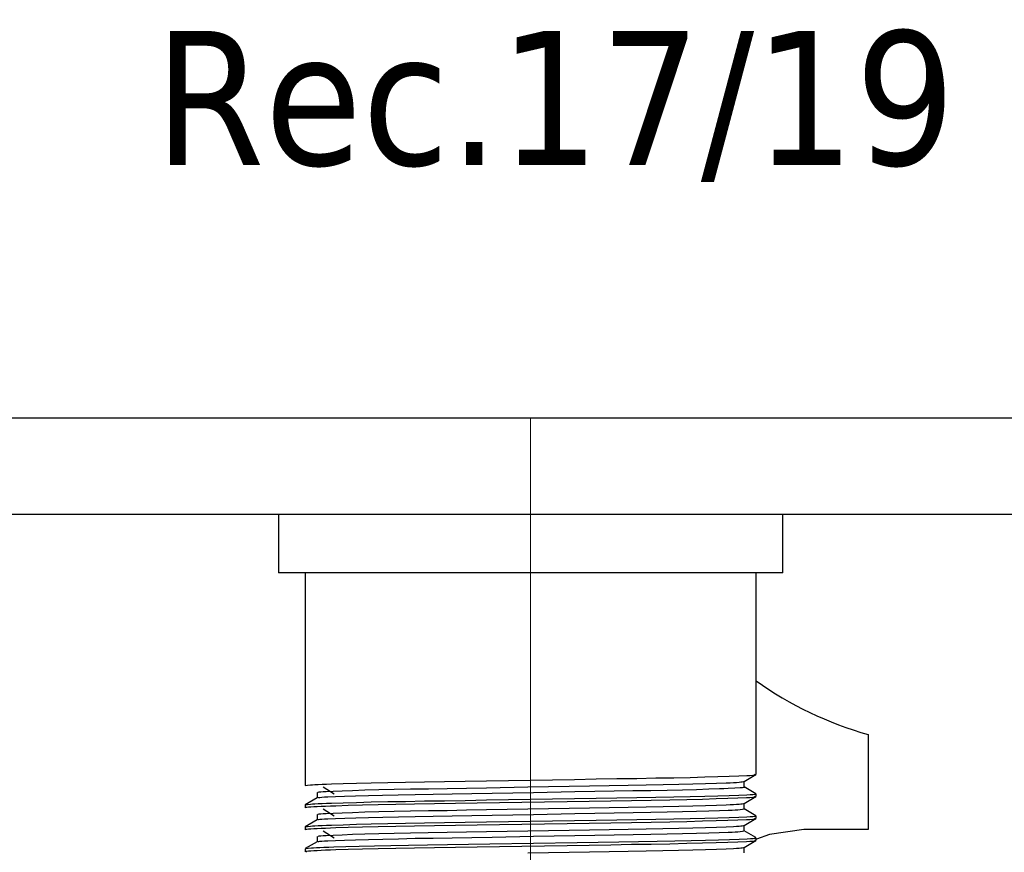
# Model space of a CAD drawing. Header units: millimetres. Extents: x 262469 to 275208, y -32539 to 9411.
# Tile 143 of 256: x 268120 to 268146, y -14129 to -14108. Entities that reach past the tile are written whole.
import ezdxf
from ezdxf.enums import TextEntityAlignment as Align

# ---------------------------------------------------------------- set-up
doc = ezdxf.new("R2010")
doc.units = ezdxf.units.MM
doc.header["$LTSCALE"] = 100
doc.layers.add('$ IE_TELETECHNIKA', color=5, linetype='Continuous', lineweight=30)
doc.styles.add('TAHOMA', font='tahoma.ttf', dxfattribs={"width": 0.85})

msp = doc.modelspace()

# ---------------------------------------------------------------- linework, layer by layer
at = {"layer": '$ IE_TELETECHNIKA', "color": 7, "linetype": 'Continuous'}
for p, q in [((267937.165, -14118.187), (268184.087, -14118.187)), ((268186.607, -14120.707), (267934.646, -14120.707)), ((268127.144, -14120.707), (268127.144, -14122.219)), ((268140.246, -14122.219), (268140.246, -14120.707)), ((268140.246, -14122.219), (268127.144, -14122.219)), ((268127.837, -14122.219), (268127.837, -14127.752)), ((268139.553, -14127.467), (268139.553, -14122.219)), ((268142.469, -14126.426), (268142.469, -14128.896)), ((268139.242, -14127.648), (268139.551, -14127.469)), ((268128.299, -14127.788), (268128.585, -14127.967)), ((268139.244, -14127.788), (268139.244, -14127.646)), ((268139.551, -14127.965), (268139.244, -14127.787)), ((268128.148, -14128.072), (268127.839, -14128.25)), ((268128.146, -14127.931), (268128.146, -14128.073)), ((268128.146, -14127.931), (268128.146, -14128.073)), ((268139.242, -14128.219), (268139.551, -14128.04)), ((268139.553, -14128.038), (268139.553, -14127.967)), ((268127.837, -14128.252), (268127.837, -14128.324)), ((268128.299, -14128.36), (268128.585, -14128.538)), ((268139.244, -14128.36), (268139.244, -14128.218)), ((268139.551, -14128.536), (268139.244, -14128.358)), ((268128.146, -14128.502), (268128.146, -14128.644)), ((268128.146, -14128.502), (268128.146, -14128.644)), ((268139.242, -14128.79), (268139.551, -14128.612)), ((268139.553, -14128.609), (268139.553, -14128.538)), ((268127.837, -14128.824), (268127.837, -14128.895)), ((268128.148, -14128.643), (268127.839, -14128.822)), ((268139.244, -14128.931), (268139.244, -14128.789)), ((268128.146, -14129.074), (268128.146, -14129.216)), ((268128.146, -14129.074), (268128.146, -14129.216)), ((268128.299, -14128.931), (268128.585, -14129.11)), ((268139.551, -14129.107), (268139.244, -14128.93)), ((268139.553, -14129.181), (268139.553, -14129.109)), ((268142.469, -14128.896), (268140.792, -14128.896)), ((268127.837, -14129.395), (268127.837, -14129.467)), ((268128.148, -14129.214), (268127.839, -14129.393)), ((268139.242, -14129.362), (268139.551, -14129.183)), ((268139.244, -14129.502), (268139.244, -14129.361)), ((268127.876, -14129.477), (268127.863, -14129.473))]:
    msp.add_line(p, q, dxfattribs=at)
at = {"layer": '$ IE_TELETECHNIKA', "color": 7, "linetype": 'Continuous', "lineweight": 5, "ltscale": 20.32}
for p, q in [((268133.695, -14122.219), (268133.695, -14118.187)), ((268133.695, -14140.486), (268133.695, -14122.219))]:
    msp.add_line(p, q, dxfattribs=at)
at = {"layer": '$ IE_TELETECHNIKA', "color": 7, "linetype": 'Continuous'}
for points in [[(268127.837, -14127.752), (268127.891, -14127.744), (268127.969, -14127.735), (268128.022, -14127.731), (268128.09, -14127.726), (268128.175, -14127.722), (268128.276, -14127.717), (268128.392, -14127.713), (268128.523, -14127.708), (268128.823, -14127.699), (268129.168, -14127.689), (268129.554, -14127.68), (268129.979, -14127.671), (268130.44, -14127.663), (268130.933, -14127.654), (268131.452, -14127.646), (268131.994, -14127.637), (268132.551, -14127.628), (268133.694, -14127.61), (268134.837, -14127.591), (268135.395, -14127.582), (268135.936, -14127.573), (268136.455, -14127.565), (268136.949, -14127.556), (268137.412, -14127.548), (268137.839, -14127.539), (268138.223, -14127.53), (268138.56, -14127.521), (268138.852, -14127.511), (268139.103, -14127.502), (268139.315, -14127.493), (268139.403, -14127.488), (268139.472, -14127.484), (268139.521, -14127.479), (268139.545, -14127.475), (268139.54, -14127.471), (268139.512, -14127.467)], [(268128.176, -14128.072), (268128.172, -14128.068), (268128.183, -14128.063), (268128.217, -14128.059), (268128.27, -14128.055), (268128.341, -14128.05), (268128.424, -14128.046), (268128.621, -14128.037), (268128.86, -14128.027), (268129.146, -14128.018), (268129.477, -14128.009), (268129.848, -14128), (268130.255, -14127.991), (268130.694, -14127.983), (268131.162, -14127.974), (268131.654, -14127.966), (268132.165, -14127.957), (268132.691, -14127.948), (268133.766, -14127.93), (268134.839, -14127.911), (268135.361, -14127.902), (268135.868, -14127.894), (268136.354, -14127.885), (268136.815, -14127.877), (268137.246, -14127.869), (268137.643, -14127.86), (268138.004, -14127.851), (268138.324, -14127.842), (268138.6, -14127.832), (268138.72, -14127.828), (268138.826, -14127.823), (268139.003, -14127.814), (268139.143, -14127.805), (268139.198, -14127.801), (268139.237, -14127.797), (268139.254, -14127.792), (268139.241, -14127.788)], [(268128.176, -14127.931), (268128.174, -14127.923), (268128.198, -14127.919), (268128.242, -14127.914), (268128.303, -14127.91), (268128.379, -14127.905), (268128.564, -14127.896), (268128.792, -14127.887), (268129.066, -14127.878), (268129.385, -14127.868), (268129.746, -14127.859), (268130.144, -14127.85), (268130.575, -14127.842), (268131.036, -14127.834), (268131.522, -14127.825), (268132.029, -14127.817), (268132.551, -14127.808), (268133.624, -14127.789), (268134.699, -14127.771), (268135.224, -14127.762), (268135.736, -14127.753), (268136.228, -14127.745), (268136.695, -14127.736), (268137.135, -14127.728), (268137.542, -14127.719), (268137.913, -14127.71), (268138.243, -14127.701), (268138.529, -14127.692), (268138.773, -14127.683), (268138.878, -14127.678), (268138.97, -14127.673), (268139.048, -14127.669), (268139.11, -14127.664), (268139.156, -14127.66), (268139.188, -14127.656), (268139.231, -14127.648)], [(268127.863, -14128.33), (268127.835, -14128.322), (268127.846, -14128.317), (268127.875, -14128.313), (268127.92, -14128.309), (268127.981, -14128.304), (268128.056, -14128.3), (268128.145, -14128.295), (268128.248, -14128.29), (268128.363, -14128.286), (268128.491, -14128.281), (268128.632, -14128.276), (268128.952, -14128.266), (268129.321, -14128.257), (268129.734, -14128.248), (268130.188, -14128.239), (268130.677, -14128.23), (268131.196, -14128.221), (268131.74, -14128.213), (268132.304, -14128.204), (268133.47, -14128.185), (268134.644, -14128.165), (268135.219, -14128.156), (268135.779, -14128.147), (268136.318, -14128.139), (268136.831, -14128.13), (268137.313, -14128.121), (268137.758, -14128.112), (268138.16, -14128.103), (268138.513, -14128.093), (268138.818, -14128.084), (268139.08, -14128.074), (268139.301, -14128.065), (268139.393, -14128.06), (268139.466, -14128.056), (268139.518, -14128.051), (268139.544, -14128.047), (268139.541, -14128.042), (268139.512, -14128.038)], [(268127.837, -14128.252), (268127.891, -14128.244), (268127.969, -14128.235), (268128.022, -14128.231), (268128.09, -14128.226), (268128.175, -14128.222), (268128.276, -14128.217), (268128.392, -14128.213), (268128.523, -14128.208), (268128.823, -14128.199), (268129.168, -14128.189), (268129.554, -14128.18), (268129.979, -14128.171), (268130.44, -14128.163), (268130.933, -14128.154), (268131.452, -14128.146), (268131.994, -14128.137), (268132.551, -14128.128), (268133.694, -14128.11), (268134.837, -14128.091), (268135.395, -14128.082), (268135.936, -14128.073), (268136.455, -14128.065), (268136.949, -14128.056), (268137.412, -14128.048), (268137.839, -14128.039), (268138.223, -14128.03), (268138.56, -14128.021), (268138.852, -14128.011), (268139.103, -14128.002), (268139.315, -14127.993), (268139.403, -14127.988), (268139.472, -14127.984), (268139.521, -14127.979), (268139.545, -14127.975), (268139.54, -14127.971), (268139.512, -14127.967)], [(268128.177, -14128.643), (268128.174, -14128.639), (268128.185, -14128.635), (268128.218, -14128.63), (268128.271, -14128.626), (268128.341, -14128.622), (268128.425, -14128.617), (268128.622, -14128.608), (268128.862, -14128.599), (268129.148, -14128.589), (268129.479, -14128.58), (268129.85, -14128.571), (268130.257, -14128.562), (268130.697, -14128.554), (268131.165, -14128.546), (268131.657, -14128.537), (268132.168, -14128.529), (268132.694, -14128.52), (268133.769, -14128.501), (268134.841, -14128.483), (268135.363, -14128.474), (268135.869, -14128.465), (268136.355, -14128.457), (268136.816, -14128.448), (268137.247, -14128.44), (268137.645, -14128.431), (268138.005, -14128.422), (268138.323, -14128.413), (268138.599, -14128.404), (268138.83, -14128.394), (268138.928, -14128.39), (268139.012, -14128.385), (268139.083, -14128.381), (268139.137, -14128.376), (268139.205, -14128.368), (268139.243, -14128.36)], [(268128.176, -14128.502), (268128.176, -14128.494), (268128.199, -14128.49), (268128.242, -14128.486), (268128.303, -14128.481), (268128.378, -14128.477), (268128.564, -14128.468), (268128.792, -14128.458), (268129.066, -14128.449), (268129.385, -14128.44), (268129.746, -14128.431), (268130.144, -14128.422), (268130.575, -14128.413), (268131.036, -14128.405), (268131.522, -14128.397), (268132.028, -14128.388), (268132.551, -14128.379), (268133.623, -14128.361), (268134.698, -14128.342), (268135.224, -14128.333), (268135.735, -14128.325), (268136.227, -14128.316), (268136.695, -14128.308), (268137.135, -14128.299), (268137.542, -14128.291), (268137.913, -14128.282), (268138.242, -14128.273), (268138.529, -14128.263), (268138.773, -14128.254), (268138.878, -14128.249), (268138.97, -14128.245), (268139.048, -14128.24), (268139.111, -14128.236), (268139.156, -14128.232), (268139.188, -14128.227), (268139.228, -14128.219)], [(268127.863, -14128.902), (268127.835, -14128.893), (268127.846, -14128.889), (268127.875, -14128.885), (268127.92, -14128.88), (268127.981, -14128.876), (268128.056, -14128.871), (268128.145, -14128.866), (268128.248, -14128.862), (268128.363, -14128.857), (268128.491, -14128.852), (268128.632, -14128.847), (268128.952, -14128.838), (268129.321, -14128.828), (268129.734, -14128.819), (268130.188, -14128.81), (268130.677, -14128.801), (268131.196, -14128.793), (268131.74, -14128.784), (268132.305, -14128.775), (268133.47, -14128.756), (268134.644, -14128.737), (268135.219, -14128.728), (268135.779, -14128.719), (268136.318, -14128.71), (268136.831, -14128.701), (268137.313, -14128.693), (268137.758, -14128.684), (268138.16, -14128.674), (268138.513, -14128.665), (268138.818, -14128.655), (268139.08, -14128.646), (268139.301, -14128.636), (268139.393, -14128.632), (268139.466, -14128.627), (268139.518, -14128.623), (268139.544, -14128.618), (268139.541, -14128.614), (268139.512, -14128.609)], [(268127.837, -14128.824), (268127.891, -14128.815), (268127.969, -14128.807), (268128.022, -14128.802), (268128.09, -14128.798), (268128.175, -14128.793), (268128.276, -14128.789), (268128.392, -14128.784), (268128.523, -14128.779), (268128.823, -14128.77), (268129.168, -14128.761), (268129.554, -14128.752), (268129.979, -14128.743), (268130.44, -14128.734), (268130.933, -14128.726), (268131.452, -14128.717), (268131.994, -14128.709), (268132.551, -14128.7), (268133.694, -14128.681), (268134.837, -14128.662), (268135.395, -14128.653), (268135.936, -14128.645), (268136.455, -14128.636), (268136.949, -14128.628), (268137.412, -14128.619), (268137.839, -14128.61), (268138.223, -14128.601), (268138.56, -14128.592), (268138.852, -14128.583), (268139.103, -14128.573), (268139.315, -14128.564), (268139.403, -14128.56), (268139.472, -14128.555), (268139.521, -14128.551), (268139.545, -14128.546), (268139.54, -14128.542), (268139.512, -14128.538)], [(268128.176, -14129.074), (268128.177, -14129.066), (268128.2, -14129.061), (268128.243, -14129.057), (268128.303, -14129.053), (268128.378, -14129.048), (268128.563, -14129.039), (268128.792, -14129.03), (268129.066, -14129.02), (268129.385, -14129.011), (268129.746, -14129.002), (268130.144, -14128.993), (268130.575, -14128.985), (268131.035, -14128.977), (268131.521, -14128.968), (268132.028, -14128.96), (268132.55, -14128.951), (268133.623, -14128.932), (268134.698, -14128.914), (268135.224, -14128.905), (268135.735, -14128.896), (268136.227, -14128.888), (268136.695, -14128.879), (268137.134, -14128.871), (268137.542, -14128.862), (268137.912, -14128.853), (268138.242, -14128.844), (268138.529, -14128.835), (268138.772, -14128.825), (268138.97, -14128.816), (268139.049, -14128.812), (268139.111, -14128.807), (268139.157, -14128.803), (268139.188, -14128.799), (268139.225, -14128.79)], [(268127.859, -14129.393), (268127.915, -14129.385), (268127.996, -14129.376), (268128.054, -14129.372), (268128.127, -14129.367), (268128.217, -14129.363), (268128.324, -14129.358), (268128.446, -14129.353), (268128.582, -14129.349), (268128.891, -14129.339), (268129.242, -14129.33), (268129.633, -14129.321), (268130.061, -14129.312), (268130.524, -14129.304), (268131.018, -14129.296), (268131.538, -14129.287), (268132.077, -14129.279), (268132.633, -14129.27), (268133.768, -14129.251), (268134.9, -14129.233), (268135.452, -14129.224), (268135.986, -14129.215), (268136.499, -14129.207), (268136.987, -14129.199), (268137.444, -14129.19), (268137.865, -14129.181), (268138.243, -14129.172), (268138.575, -14129.163), (268138.862, -14129.154), (268139.11, -14129.144), (268139.32, -14129.135), (268139.406, -14129.131), (268139.474, -14129.127), (268139.522, -14129.122), (268139.545, -14129.118), (268139.54, -14129.114), (268139.512, -14129.109)], [(268128.178, -14129.214), (268128.176, -14129.21), (268128.186, -14129.206), (268128.219, -14129.202), (268128.271, -14129.197), (268128.341, -14129.193), (268128.424, -14129.188), (268128.621, -14129.179), (268128.861, -14129.17), (268129.147, -14129.161), (268129.478, -14129.152), (268129.85, -14129.143), (268130.257, -14129.134), (268130.696, -14129.125), (268131.164, -14129.117), (268131.656, -14129.109), (268132.167, -14129.1), (268132.693, -14129.091), (268133.768, -14129.073), (268134.84, -14129.054), (268135.363, -14129.045), (268135.869, -14129.037), (268136.355, -14129.028), (268136.816, -14129.02), (268137.247, -14129.011), (268137.645, -14129.003), (268138.005, -14128.994), (268138.323, -14128.984), (268138.598, -14128.975), (268138.83, -14128.966), (268138.928, -14128.961), (268139.013, -14128.957), (268139.083, -14128.952), (268139.138, -14128.948), (268139.205, -14128.939), (268139.239, -14128.931)], [(268140.792, -14128.896), (268139.905, -14129.023), (268139.564, -14129.145)], [(268127.863, -14129.473), (268127.835, -14129.465), (268127.846, -14129.46), (268127.875, -14129.456), (268127.92, -14129.451), (268127.981, -14129.447), (268128.056, -14129.442), (268128.145, -14129.438), (268128.248, -14129.433), (268128.363, -14129.428), (268128.491, -14129.424), (268128.632, -14129.419), (268128.952, -14129.409), (268129.321, -14129.4), (268129.734, -14129.39), (268130.188, -14129.381), (268130.677, -14129.373), (268131.196, -14129.364), (268131.74, -14129.356), (268132.304, -14129.347), (268133.47, -14129.327), (268134.644, -14129.308), (268135.219, -14129.299), (268135.779, -14129.29), (268136.318, -14129.281), (268136.831, -14129.273), (268137.313, -14129.264), (268137.758, -14129.255), (268138.16, -14129.246), (268138.513, -14129.236), (268138.818, -14129.227), (268139.08, -14129.217), (268139.301, -14129.208), (268139.393, -14129.203), (268139.466, -14129.199), (268139.518, -14129.194), (268139.544, -14129.19), (268139.541, -14129.185), (268139.512, -14129.181)], [(268133.623, -14129.504), (268134.698, -14129.485), (268135.224, -14129.476), (268135.735, -14129.467), (268136.227, -14129.459), (268136.695, -14129.451), (268137.134, -14129.442), (268137.541, -14129.434), (268137.912, -14129.425), (268138.242, -14129.415), (268138.529, -14129.406), (268138.772, -14129.397), (268138.97, -14129.388), (268139.049, -14129.383), (268139.112, -14129.379), (268139.158, -14129.374), (268139.188, -14129.37), (268139.223, -14129.362)]]:
    msp.add_lwpolyline(points, dxfattribs=at)
msp.add_arc((268145.033, -14117.332), 9.449, 234.5495, 254.2556, dxfattribs=at)

# ---------------------------------------------------------------- texts
at = {"layer": '$ IE_TELETECHNIKA', "color": 7, "style": 'TAHOMA'}
msp.add_text('Rec.17/19', height=3.4878, dxfattribs=at).set_placement((268123.922, -14108.125), align=Align.TOP_LEFT)

doc.saveas('drawing.dxf')
